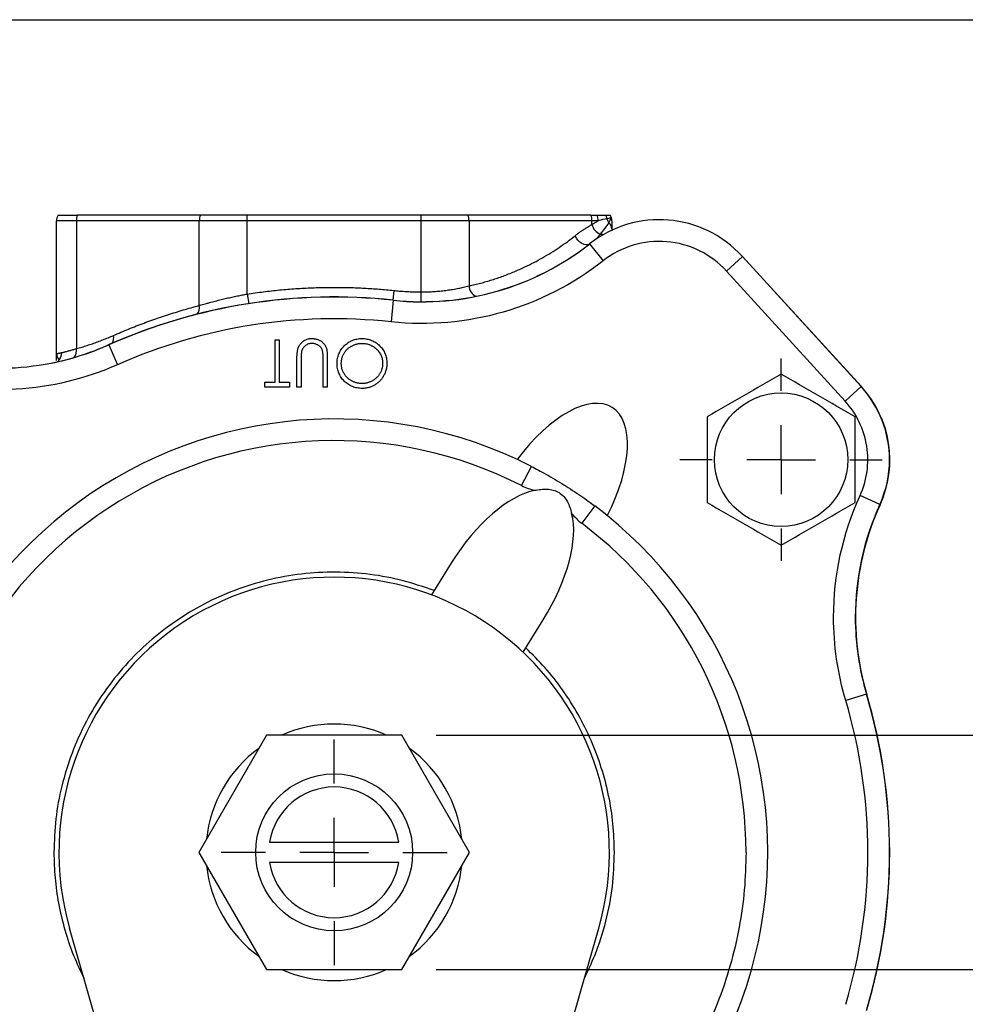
# Model space of a CAD drawing. Header units: inches. Extents: x 0.5 to 21.5, y 0.5 to 16.5.
# Tile 4 of 16: x 4.2 to 6.9, y 13.6 to 16.5. Entities that reach past the tile are written whole.
import ezdxf

# ---------------------------------------------------------------- set-up
doc = ezdxf.new("R2010")
doc.units = ezdxf.units.IN
doc.header["$LTSCALE"] = 2
doc.header["$MEASUREMENT"] = 0
doc.linetypes.add('SLD-Center', pattern=[0.75, 0.6, -0.05, 0.05, -0.05])
doc.linetypes.add('SLD-Solid', pattern=[0])
doc.layers.add('CENTER', color=40, linetype='SLD-Center')
doc.layers.add('DIMENSIONS', color=140, linetype='SLD-Solid', lineweight=25)
doc.layers.add('TEXT', color=140, linetype='SLD-Solid', lineweight=25)
doc.styles.add('SLDTEXTSTYLE0', font='TXT', dxfattribs={"width": 0.7})
doc.dimstyles.new('SLDDIMSTYLE1', dxfattribs={"dimtxt": 0.169922, "dimasz": 0.26, "dimexe": 0, "dimexo": 0.0625, "dimgap": 0.04248, "dimtad": 0, "dimtih": 1, "dimtoh": 1, "dimrnd": 1e-09, "dimdsep": 46, "dimtxsty": 'SLDTEXTSTYLE0', "dimsah": 1, "dimcen": 0.09, "dimadec": 0, "dimazin": 2, "dimtfac": 1, "dimtofl": 0, "dimtmove": 0, "dimatfit": 3, "dimfxl": 0, "dimfrac": 2, "dimtolj": 1, "dimtzin": 12, "dimarcsym": 0})

# ---------------------------------------------------------------- blocks, each defined once
blk = doc.blocks.new('_D_7')
at = {"layer": 'DIMENSIONS'}
for p, q in [((8.2026, 14.9461), (7.7026, 14.9461)), ((7.7026, 14.9461), (7.7026, 14.4199)), ((8.5089, 14.9461), (8.4518, 14.9461)), ((8.4518, 14.9461), (8.4518, 14.676)), ((9.0138, 14.9461), (9.0709, 14.9461)), ((9.0709, 14.9461), (9.0709, 14.676)), ((8.4518, 14.676), (8.5089, 14.676)), ((9.0709, 14.676), (9.0138, 14.676)), ((5.4097, 14.4199), (7.9526, 14.4199)), ((7.7026, 14.4199), (7.7026, 13.7389)), ((5.4097, 13.7389), (7.9526, 13.7389))]:
    blk.add_line(p, q, dxfattribs=at)
for points in [[(7.7026, 14.4199), (7.6626, 14.1599), (7.7426, 14.1599)], [(7.7026, 13.7389), (7.7426, 13.9989), (7.6626, 13.9989)]]:
    blk.add_solid(points, dxfattribs=at)
at = {"layer": 'DIMENSIONS', "char_height": 0.16667, "attachment_point": 1, "style": 'SLDTEXTSTYLE0'}
for s, insert in [('0.68', (8.5089, 15.199)), ('17.3', (8.5089, 14.8909))]:
    blk.add_mtext(s, dxfattribs=dict(at, insert=insert))
blk = doc.blocks.new('SW_CENTERMARKSYMBOL_3')
at = {"layer": 'CENTER', "color": 0}
for p, q in [((0, 0.2), (0, 0.328)), ((0, 0), (0, 0.1)), ((-0.2, 0), (-0.328, 0)), ((0, 0), (-0.1, 0)), ((0, 0), (0, -0.1)), ((0, 0), (0.1, 0)), ((0.2, 0), (0.328, 0)), ((0, -0.2), (0, -0.328))]:
    blk.add_line(p, q, dxfattribs=at)
blk = doc.blocks.new('SW_CENTERMARKSYMBOL_6')
at = {"layer": 'CENTER', "color": 0}
for p, q in [((0, 0.2), (0, 0.294)), ((0, 0), (0, 0.1)), ((-0.2, 0), (-0.294, 0)), ((0, 0), (-0.1, 0)), ((0, 0), (0, -0.1)), ((0, 0), (0.1, 0)), ((0.2, 0), (0.294, 0)), ((0, -0.2), (0, -0.294))]:
    blk.add_line(p, q, dxfattribs=at)

msp = doc.modelspace()

# ---------------------------------------------------------------- linework, layer by layer
for p, q in [((4.3639, 15.9154), (4.3062, 15.9154)), ((4.3062, 15.5289), (4.3062, 15.9154)), ((4.3106, 15.9314), (4.367, 15.9314)), ((4.3639, 15.9154), (4.3639, 15.5438)), ((4.7212, 15.9154), (4.3639, 15.9154)), ((4.7243, 15.9314), (4.367, 15.9314)), ((4.7212, 15.6689), (4.7212, 15.9154)), ((4.8605, 15.9154), (4.7212, 15.9154)), ((4.8605, 15.9314), (4.7243, 15.9314)), ((5.3658, 15.9314), (4.8605, 15.9314)), ((4.8605, 15.9154), (4.8605, 15.9314)), ((4.8605, 15.7024), (4.8605, 15.9154)), ((5.3658, 15.9154), (4.8605, 15.9154)), ((5.3658, 15.9154), (5.3658, 15.9314)), ((5.502, 15.9314), (5.3658, 15.9314)), ((5.3658, 15.7086), (5.3658, 15.9154)), ((5.5051, 15.9154), (5.3658, 15.9154)), ((5.8593, 15.9314), (5.502, 15.9314)), ((5.5051, 15.9154), (5.5051, 15.7259)), ((5.8625, 15.9154), (5.5051, 15.9154)), ((5.8593, 15.9314), (5.8772, 15.9314)), ((5.8625, 15.9046), (5.8625, 15.9154)), ((5.8808, 15.9154), (5.8625, 15.9154)), ((5.9202, 15.8915), (5.9202, 15.8861)), ((5.8868, 15.8766), (5.8733, 15.8621)), ((5.8557, 15.8484), (5.8947, 15.7989)), ((6.2996, 15.8118), (6.2531, 15.7694)), ((6.6446, 15.4345), (6.2993, 15.8122)), ((6.2995, 15.8119), (6.6458, 15.4325)), ((6.6449, 15.4332), (6.2996, 15.8118)), ((6.6449, 15.4332), (6.2996, 15.8118)), ((6.2531, 15.7694), (6.5984, 15.3907)), ((4.8605, 15.7024), (4.8648, 15.6747)), ((5.2864, 15.7128), (5.2834, 15.6849)), ((5.3658, 15.6802), (5.3658, 15.7086)), ((5.2851, 15.6843), (5.2784, 15.6216)), ((4.4583, 15.5546), (4.4839, 15.4971)), ((4.9414, 15.4459), (4.9414, 15.5695)), ((4.9414, 15.5695), (4.9537, 15.5695)), ((4.9537, 15.5695), (4.9537, 15.4459)), ((5.005, 15.4317), (5.005, 15.5149)), ((5.0173, 15.5143), (5.0173, 15.4317)), ((5.0809, 15.4317), (5.0809, 15.5143)), ((5.0933, 15.5149), (5.0933, 15.4317)), ((4.9113, 15.4317), (4.9113, 15.4459)), ((4.9113, 15.4459), (4.9414, 15.4459)), ((4.9838, 15.4317), (4.9113, 15.4317)), ((4.9537, 15.4459), (4.9838, 15.4459)), ((4.9838, 15.4459), (4.9838, 15.4317)), ((5.0173, 15.4317), (5.005, 15.4317)), ((5.0933, 15.4317), (5.0809, 15.4317)), ((6.6449, 15.4332), (6.5984, 15.3907)), ((6.6446, 15.4345), (6.6443, 15.4342)), ((5.6576, 15.1454), (5.6863, 15.2015)), ((6.6987, 15.0902), (6.6414, 15.1163)), ((5.8705, 15.0865), (5.8326, 15.0361)), ((5.4545, 14.9219), (5.3957, 14.8279)), ((5.662, 14.6615), (5.7207, 14.7555)), ((6.6603, 14.5392), (6.5999, 14.5213)), ((4.9166, 14.4199), (4.72, 14.0794)), ((5.3097, 14.4199), (4.9166, 14.4199)), ((5.5063, 14.0794), (5.3097, 14.4199)), ((4.9255, 14.1094), (5.3008, 14.1094)), ((4.72, 14.0794), (4.9166, 13.7389)), ((5.3097, 13.7389), (5.5063, 14.0794)), ((5.3008, 14.0494), (4.9255, 14.0494)), ((4.4882, 13.3574), (4.3442, 13.8586)), ((5.7382, 13.3574), (5.8821, 13.8586)), ((4.9166, 13.7389), (5.3097, 13.7389))]:
    msp.add_line(p, q)
at = {"flags": 128}
for points in [[(5.8549, 15.8478), (5.8505, 15.8456), (5.8452, 15.8451), (5.8393, 15.8463), (5.8331, 15.8491), (5.8271, 15.8535), (5.8217, 15.859), (5.8171, 15.8653), (5.8137, 15.8721)], [(5.8868, 15.8766), (5.8931, 15.8765), (5.8966, 15.8759)], [(6.6884, 15.3733), (6.6703, 15.4025), (6.6446, 15.4345)]]:
    msp.add_lwpolyline(points, dxfattribs=at)
for centre, radius in [((6.4122, 15.2209), 0.194), ((5.1132, 14.0794), 0.228)]:
    msp.add_circle(centre, radius)
for centre, radius, start, end in [((4.3372, 15.9154), 0.031, 148.927, 180), ((4.4049, 15.9157), 0.0411, 157.4321, 180.3248), ((4.7623, 15.9157), 0.0411, 157.4321, 180.3248), ((5.464, 15.9157), 0.0411, 359.6752, 22.5679), ((6.058, 15.5915), 0.327, 42.361, 128.2142), ((5.8214, 15.9157), 0.0411, 359.6752, 22.5679), ((5.8438, 15.9156), 0.037, 359.7404, 25.3404), ((5.8737, 15.9157), 0.0328, 9.9828, 28.7168), ((5.9389, 15.9291), 0.0338, 193.3456, 215.78), ((5.8892, 15.9154), 0.031, 0, 31.073), ((5.8982, 15.9154), 0.022, 0.1023, 22.4189), ((5.9018, 15.9143), 0.0406, 193.788, 248.1804), ((5.8965, 15.8911), 0.0237, 1.1325, 50.6858), ((5.3689, 16.4668), 0.787, 263.886, 308.2142), ((5.3694, 16.4672), 0.787, 263.8738, 308.1774), ((5.5394, 15.7274), 0.0343, 182.5043, 246.7052), ((5.1132, 14.0794), 1.6145, 83.8738, 113.9881), ((5.1132, 14.0794), 1.614, 83.886, 113.9356), ((4.6904, 15.6632), 0.0313, 322.4762, 10.5764), ((4.4426, 15.5739), 0.0299, 331.9708, 15.5133), ((4.1391, 16.274), 0.787, 252.8532, 293.9356), ((4.1368, 16.2735), 0.787, 281.2504, 293.9881), ((4.334, 15.5379), 0.0305, 319.2168, 11.2208), ((4.2896, 15.531), 0.0316, 323.0577, 2.0968), ((4.3351, 15.4911), 0.0292, 134.092, 149.6532), ((6.4122, 15.2209), 0.315, 0, 42.361), ((6.4132, 15.2201), 0.315, 335.4502, 42.3824), ((5.1132, 14.0794), 1.26, 62.944, 252.8758), ((6.4122, 15.2209), 0.315, 335.4682, 0), ((5.1132, 14.0794), 1.26, 287.1242, 53.056), ((7.4147, 14.7634), 0.787, 155.4682, 180), ((7.4155, 14.7623), 0.787, 155.4502, 196.519), ((5.1132, 14.0794), 0.8, 343.9779, 196.0221), ((7.4147, 14.7634), 0.787, 180, 196.5506), ((5.1132, 14.0794), 1.614, 0, 16.5506), ((5.1132, 14.0794), 1.6145, 343.5173, 16.519), ((5.1132, 14.0794), 0.373, 65.9048, 114.0952), ((5.1132, 14.0794), 0.373, 125.9048, 174.0952), ((5.1132, 14.0794), 0.373, 5.9048, 54.0952), ((5.1132, 14.0794), 0.19, 9.0847, 170.9153), ((5.1132, 14.0794), 1.614, 343.4494, 0), ((5.1132, 14.0794), 0.373, 185.9048, 234.0952), ((5.1132, 14.0794), 0.19, 189.0847, 350.9153), ((5.1132, 14.0794), 0.373, 305.9048, 354.0952), ((5.1132, 14.0794), 0.373, 245.9048, 294.0952)]:
    msp.add_arc(centre, radius, start, end)
for centre, start_param, end_param in [((5.7441, 15.0891), 4.892556, 7.673815), ((5.5876, 14.8387), 0.414334, 1.570796), ((5.5876, 14.8387), 4.712389, 5.868851)]:
    msp.add_ellipse(centre, major_axis=(0.1772, 0.2836), ratio=0.469472, start_param=start_param, end_param=end_param)
for points, knots in [([(5.8625, 15.9046), (5.864, 15.9056), (5.8672, 15.9076), (5.8718, 15.9104), (5.8764, 15.913), (5.8793, 15.9146), (5.8808, 15.9154)], [0, 0, 0, 0, 0.246752, 0.495542, 0.746562, 1, 1, 1, 1]), ([(5.9153, 15.9314), (5.9158, 15.9305), (5.9167, 15.9287), (5.9178, 15.9262), (5.9183, 15.9245), (5.9185, 15.9238)], [0, 0, 0, 0, 0.389414, 0.722612, 1, 1, 1, 1]), ([(5.9202, 15.9154), (5.9202, 15.9115), (5.9202, 15.9035), (5.9202, 15.8955), (5.9202, 15.8915)], [0, 0, 0, 0, 0.499999, 1, 1, 1, 1]), ([(5.8137, 15.8721), (5.8163, 15.8741), (5.8215, 15.8781), (5.8294, 15.8839), (5.8374, 15.8894), (5.8456, 15.8947), (5.854, 15.8998), (5.8596, 15.903), (5.8625, 15.9046)], [0, 0, 0, 0, 0.163708, 0.328482, 0.494411, 0.661583, 0.830085, 1, 1, 1, 1]), ([(5.8868, 15.8766), (5.8913, 15.8821), (5.896, 15.8879), (5.9045, 15.899), (5.9084, 15.9044), (5.9115, 15.9094)], [0, 0, 0, 0, 0.5, 0.5, 1, 1, 1, 1]), ([(5.5051, 15.7259), (5.5107, 15.7272), (5.5219, 15.7297), (5.5387, 15.7339), (5.5552, 15.7386), (5.5717, 15.7435), (5.588, 15.7489), (5.6042, 15.7546), (5.6203, 15.7607), (5.6363, 15.7672), (5.6521, 15.7741), (5.6712, 15.7829), (5.6935, 15.7939), (5.7187, 15.8076), (5.7433, 15.8223), (5.7674, 15.8379), (5.7909, 15.8544), (5.8061, 15.8662), (5.8137, 15.8721)], [0, 0, 0, 0, 0.052133, 0.104021, 0.155677, 0.207116, 0.258353, 0.309402, 0.360279, 0.410999, 0.461576, 0.512027, 0.595493, 0.678001, 0.759626, 0.840446, 0.920543, 1, 1, 1, 1]), ([(6.2531, 15.7694), (6.2081, 15.8187), (6.1462, 15.8491), (6.0132, 15.8601), (5.9471, 15.8402), (5.8947, 15.7989)], [0, 0, 0, 0, 0.5, 0.5, 1, 1, 1, 1]), ([(4.8605, 15.7024), (4.8683, 15.7036), (4.884, 15.7059), (4.9075, 15.7091), (4.9311, 15.7119), (4.9547, 15.7143), (4.9783, 15.7165), (5.0019, 15.7182), (5.0256, 15.7197), (5.0493, 15.7208), (5.0794, 15.7217), (5.1158, 15.7221), (5.1585, 15.7215), (5.2012, 15.7198), (5.2438, 15.717), (5.2722, 15.7142), (5.2864, 15.7128)], [0, 0, 0, 0, 0.055605, 0.111171, 0.166709, 0.222231, 0.277749, 0.333273, 0.388816, 0.44439, 0.500005, 0.600064, 0.700025, 0.799956, 0.899925, 1, 1, 1, 1]), ([(5.3658, 15.7086), (5.3686, 15.7086), (5.3741, 15.7086), (5.3824, 15.7088), (5.3908, 15.7091), (5.3993, 15.7095), (5.4077, 15.7101), (5.4162, 15.7108), (5.4247, 15.7116), (5.4332, 15.7126), (5.4444, 15.714), (5.4588, 15.7161), (5.4745, 15.719), (5.4904, 15.7223), (5.4998, 15.7246), (5.5051, 15.7259)], [0, 0, 0, 0, 0.052831, 0.106309, 0.160447, 0.215255, 0.270745, 0.326926, 0.38381, 0.441406, 0.499723, 0.618351, 0.748701, 0.856033, 1, 1, 1, 1]), ([(4.7212, 15.6689), (4.7232, 15.6695), (4.7273, 15.6708), (4.7343, 15.6728), (4.7423, 15.6751), (4.7533, 15.6782), (4.7675, 15.682), (4.7841, 15.6862), (4.8004, 15.6901), (4.8159, 15.6936), (4.8312, 15.6968), (4.846, 15.6997), (4.8557, 15.7015), (4.8605, 15.7024)], [0, 0, 0, 0, 0.053369, 0.11303, 0.178986, 0.251235, 0.375728, 0.500228, 0.608381, 0.712427, 0.812373, 0.908227, 1, 1, 1, 1]), ([(5.2864, 15.7128), (5.2916, 15.7123), (5.3022, 15.7112), (5.3181, 15.71), (5.334, 15.7092), (5.3499, 15.7087), (5.3605, 15.7086), (5.3658, 15.7086)], [0, 0, 0, 0, 0.200089, 0.400044, 0.599956, 0.799911, 1, 1, 1, 1]), ([(4.4714, 15.5819), (4.4788, 15.5851), (4.4935, 15.5915), (4.5158, 15.6008), (4.5381, 15.6097), (4.5606, 15.6183), (4.5832, 15.6265), (4.6059, 15.6344), (4.6287, 15.642), (4.6517, 15.6493), (4.6747, 15.6562), (4.6979, 15.6628), (4.7134, 15.6669), (4.7212, 15.6689)], [0, 0, 0, 0, 0.089897, 0.179963, 0.270209, 0.360647, 0.451287, 0.542142, 0.633221, 0.724535, 0.816096, 0.907914, 1, 1, 1, 1]), ([(4.3639, 15.5438), (4.3691, 15.5452), (4.3796, 15.5482), (4.3952, 15.553), (4.4106, 15.5581), (4.426, 15.5635), (4.4413, 15.5693), (4.4564, 15.5754), (4.4664, 15.5797), (4.4714, 15.5819)], [0, 0, 0, 0, 0.144492, 0.288378, 0.431693, 0.574476, 0.716762, 0.858591, 1, 1, 1, 1]), ([(5.005, 15.5149), (5.005, 15.5218), (5.0053, 15.5286), (5.0069, 15.5388), (5.0076, 15.5422), (5.0097, 15.5487), (5.0113, 15.5518), (5.015, 15.5575), (5.0173, 15.56), (5.0223, 15.5647), (5.0251, 15.5668), (5.0311, 15.57), (5.0343, 15.5712), (5.041, 15.5727), (5.0444, 15.573), (5.0478, 15.573)], [0, 0, 0, 0, 0.25, 0.25, 0.375, 0.375, 0.5, 0.5, 0.625, 0.625, 0.75, 0.75, 0.875, 0.875, 1, 1, 1, 1]), ([(5.0478, 15.573), (5.0491, 15.573), (5.0517, 15.573), (5.0555, 15.5726), (5.0592, 15.572), (5.0628, 15.5711), (5.0662, 15.57), (5.0694, 15.5686), (5.0725, 15.567), (5.0755, 15.5651), (5.0782, 15.5631), (5.0807, 15.5608), (5.083, 15.5584), (5.0851, 15.5559), (5.0869, 15.5531), (5.0885, 15.5502), (5.0898, 15.5472), (5.0905, 15.5451), (5.0908, 15.544)], [0, 0, 0, 0, 0.071184, 0.139662, 0.206344, 0.271408, 0.335461, 0.39832, 0.460631, 0.523264, 0.585019, 0.645206, 0.704252, 0.762968, 0.821064, 0.880088, 0.939381, 1, 1, 1, 1]), ([(5.1216, 15.5006), (5.1216, 15.503), (5.1217, 15.5079), (5.1228, 15.5151), (5.1244, 15.522), (5.1267, 15.5286), (5.1297, 15.5349), (5.1333, 15.5409), (5.1376, 15.5466), (5.1425, 15.552), (5.1478, 15.5569), (5.1535, 15.5613), (5.1595, 15.5649), (5.1658, 15.5679), (5.1724, 15.5702), (5.1793, 15.5718), (5.1864, 15.5729), (5.1913, 15.573), (5.1938, 15.573)], [0, 0, 0, 0, 0.065234, 0.128584, 0.190343, 0.251408, 0.312206, 0.373614, 0.436264, 0.500407, 0.564535, 0.627137, 0.688338, 0.74924, 0.810076, 0.871656, 0.934766, 1, 1, 1, 1]), ([(5.1938, 15.573), (5.1963, 15.573), (5.2012, 15.5729), (5.2084, 15.5718), (5.2154, 15.5702), (5.222, 15.5679), (5.2283, 15.5649), (5.2344, 15.5613), (5.2401, 15.557), (5.2455, 15.5521), (5.2504, 15.5468), (5.2547, 15.5411), (5.2583, 15.5351), (5.2613, 15.5289), (5.2636, 15.5224), (5.2652, 15.5155), (5.2662, 15.5085), (5.2664, 15.5037), (5.2664, 15.5012)], [0, 0, 0, 0, 0.0658189, 0.1297465, 0.192072, 0.2534594, 0.3145696, 0.3762799, 0.4390257, 0.503267, 0.5674928, 0.6297048, 0.6909996, 0.7514517, 0.8120044, 0.8731497, 0.9356355, 1, 1, 1, 1]), ([(4.3212, 15.5321), (4.3222, 15.5324), (4.3244, 15.5329), (4.328, 15.5338), (4.3318, 15.5347), (4.3358, 15.5358), (4.3401, 15.5369), (4.3445, 15.5381), (4.3491, 15.5394), (4.3539, 15.5408), (4.3588, 15.5422), (4.3622, 15.5433), (4.3639, 15.5438)], [0, 0, 0, 0, 0.105822, 0.210309, 0.313474, 0.415333, 0.515903, 0.615199, 0.713238, 0.810039, 0.90562, 1, 1, 1, 1]), ([(5.0485, 15.5589), (5.0468, 15.5588), (5.0451, 15.5588), (5.0418, 15.5582), (5.0401, 15.5578), (5.0353, 15.5561), (5.0323, 15.5546), (5.0269, 15.5505), (5.0246, 15.5479), (5.0218, 15.5436), (5.021, 15.5421), (5.0197, 15.5389), (5.0192, 15.5373), (5.0187, 15.5357)], [0, 0, 0, 0, 0.125, 0.125, 0.25, 0.25, 0.5, 0.5, 0.75, 0.75, 0.875, 0.875, 1, 1, 1, 1]), ([(5.0804, 15.5326), (5.0802, 15.5339), (5.0798, 15.5364), (5.0788, 15.54), (5.0774, 15.5432), (5.0757, 15.5462), (5.0735, 15.5489), (5.0708, 15.5513), (5.0677, 15.5534), (5.0641, 15.5553), (5.0603, 15.5569), (5.0564, 15.5581), (5.0524, 15.5588), (5.0498, 15.5589), (5.0485, 15.5589)], [0, 0, 0, 0, 0.086898, 0.167753, 0.244964, 0.31813, 0.392337, 0.4701, 0.554266, 0.644399, 0.736918, 0.826197, 0.913693, 1, 1, 1, 1]), ([(5.0908, 15.544), (5.091, 15.5432), (5.0915, 15.5417), (5.092, 15.539), (5.0924, 15.536), (5.0927, 15.5326), (5.093, 15.5287), (5.0932, 15.5245), (5.0933, 15.5199), (5.0933, 15.5166), (5.0933, 15.5149)], [0, 0, 0, 0, 0.07813, 0.169465, 0.274335, 0.39211, 0.523687, 0.668365, 0.827132, 1, 1, 1, 1]), ([(5.1339, 15.5005), (5.134, 15.5019), (5.134, 15.5045), (5.1344, 15.5085), (5.135, 15.5123), (5.1359, 15.5161), (5.137, 15.5198), (5.1383, 15.5234), (5.1399, 15.5268), (5.1418, 15.5302), (5.1438, 15.5334), (5.1461, 15.5365), (5.1485, 15.5394), (5.1512, 15.5422), (5.154, 15.5447), (5.1571, 15.5471), (5.1603, 15.5492), (5.1637, 15.5513), (5.1673, 15.553), (5.1709, 15.5546), (5.1746, 15.5559), (5.1784, 15.557), (5.1822, 15.5579), (5.1862, 15.5585), (5.1902, 15.5589), (5.1929, 15.5589), (5.1943, 15.5589)], [0, 0, 0, 0, 0.04305, 0.0854, 0.126881, 0.167995, 0.208931, 0.249605, 0.290489, 0.331514, 0.372725, 0.413228, 0.453798, 0.494445, 0.535151, 0.575893, 0.617504, 0.659916, 0.702493, 0.744602, 0.786556, 0.828541, 0.870806, 0.913451, 0.956361, 1, 1, 1, 1]), ([(5.1943, 15.5589), (5.1963, 15.5589), (5.2003, 15.5588), (5.2062, 15.558), (5.2118, 15.5567), (5.2172, 15.5548), (5.2224, 15.5524), (5.2274, 15.5496), (5.2321, 15.5461), (5.2366, 15.5423), (5.2407, 15.538), (5.2443, 15.5334), (5.2473, 15.5286), (5.2498, 15.5236), (5.2517, 15.5183), (5.2531, 15.5128), (5.2539, 15.5071), (5.254, 15.5032), (5.2541, 15.5012)], [0, 0, 0, 0, 0.06568, 0.129509, 0.191665, 0.253357, 0.314755, 0.376509, 0.439343, 0.503828, 0.568178, 0.63042, 0.691414, 0.75158, 0.812261, 0.873106, 0.935499, 1, 1, 1, 1]), ([(4.3062, 15.5289), (4.3062, 15.5289), (4.3063, 15.5289), (4.3069, 15.529), (4.3079, 15.5292), (4.3092, 15.5295), (4.311, 15.5299), (4.313, 15.5303), (4.3154, 15.5308), (4.3181, 15.5314), (4.3201, 15.5319), (4.3212, 15.5321)], [0, 0, 0, 0, 0.115735, 0.230291, 0.343676, 0.455901, 0.566977, 0.676913, 0.785721, 0.893413, 1, 1, 1, 1]), ([(4.3062, 15.5089), (4.3062, 15.5107), (4.3062, 15.5169), (4.3062, 15.5239), (4.3062, 15.5289)], [0, 0, 0, 0, 0.298721, 1, 1, 1, 1]), ([(5.0187, 15.5357), (5.0179, 15.5322), (5.0177, 15.5286), (5.0174, 15.5214), (5.0174, 15.5179), (5.0173, 15.5143)], [0, 0, 0, 0, 0.5, 0.5, 1, 1, 1, 1]), ([(5.0809, 15.5143), (5.0809, 15.5154), (5.0809, 15.5177), (5.0809, 15.5208), (5.0809, 15.5236), (5.0808, 15.5261), (5.0807, 15.5282), (5.0806, 15.53), (5.0805, 15.5314), (5.0804, 15.5322), (5.0804, 15.5326)], [0, 0, 0, 0, 0.191079, 0.362605, 0.516099, 0.650038, 0.765977, 0.862374, 0.940842, 1, 1, 1, 1]), ([(5.1949, 15.4282), (5.1923, 15.4282), (5.1873, 15.4284), (5.18, 15.4294), (5.1729, 15.431), (5.1662, 15.4333), (5.1598, 15.4363), (5.1537, 15.4399), (5.1479, 15.4441), (5.1425, 15.449), (5.1376, 15.4543), (5.1333, 15.46), (5.1297, 15.4661), (5.1267, 15.4724), (5.1244, 15.479), (5.1228, 15.4859), (5.1217, 15.4931), (5.1216, 15.4981), (5.1216, 15.5006)], [0, 0, 0, 0, 0.066567, 0.130742, 0.193348, 0.254998, 0.316119, 0.377264, 0.4394, 0.502805, 0.566356, 0.628251, 0.689107, 0.749358, 0.81018, 0.871617, 0.934873, 1, 1, 1, 1]), ([(5.1943, 15.4423), (5.1929, 15.4423), (5.1903, 15.4424), (5.1864, 15.4428), (5.1825, 15.4434), (5.1787, 15.4442), (5.1749, 15.4453), (5.1712, 15.4467), (5.1675, 15.4483), (5.164, 15.4502), (5.1605, 15.4522), (5.1572, 15.4544), (5.1541, 15.4568), (5.1512, 15.4593), (5.1486, 15.4621), (5.1461, 15.4649), (5.1438, 15.468), (5.1418, 15.4712), (5.1399, 15.4745), (5.1383, 15.4779), (5.137, 15.4815), (5.1358, 15.4851), (5.135, 15.4888), (5.1344, 15.4926), (5.134, 15.4965), (5.134, 15.4992), (5.1339, 15.5005)], [0, 0, 0, 0, 0.042616, 0.084827, 0.126752, 0.168882, 0.210819, 0.253027, 0.295951, 0.339216, 0.382443, 0.424784, 0.466558, 0.507635, 0.548218, 0.588905, 0.629493, 0.670357, 0.711274, 0.751771, 0.792041, 0.832561, 0.873537, 0.914877, 0.957088, 1, 1, 1, 1]), ([(5.2541, 15.5012), (5.254, 15.4998), (5.254, 15.4971), (5.2536, 15.4932), (5.253, 15.4893), (5.2521, 15.4855), (5.251, 15.4818), (5.2497, 15.4783), (5.248, 15.4748), (5.2462, 15.4714), (5.2441, 15.4681), (5.2418, 15.4651), (5.2394, 15.4621), (5.2367, 15.4594), (5.2338, 15.4568), (5.2308, 15.4544), (5.2276, 15.4522), (5.2242, 15.4501), (5.2206, 15.4483), (5.217, 15.4467), (5.2134, 15.4454), (5.2096, 15.4442), (5.2059, 15.4434), (5.2021, 15.4428), (5.1982, 15.4424), (5.1956, 15.4423), (5.1943, 15.4423)], [0, 0, 0, 0, 0.0434953, 0.0859935, 0.1279104, 0.1692345, 0.2105968, 0.2514118, 0.292563, 0.3339908, 0.3753456, 0.4161638, 0.4572927, 0.498081, 0.5391268, 0.5806084, 0.6225305, 0.6653936, 0.7083882, 0.7504925, 0.7924156, 0.8337778, 0.8750352, 0.9163678, 0.9579831, 1, 1, 1, 1]), ([(5.2664, 15.5012), (5.2664, 15.4996), (5.2664, 15.4963), (5.2659, 15.4915), (5.2651, 15.4867), (5.2641, 15.4821), (5.2627, 15.4775), (5.2611, 15.473), (5.2591, 15.4686), (5.2569, 15.4643), (5.2544, 15.4602), (5.2517, 15.4563), (5.2487, 15.4526), (5.2455, 15.4492), (5.2422, 15.446), (5.2386, 15.443), (5.2348, 15.4402), (5.2307, 15.4377), (5.2266, 15.4355), (5.2223, 15.4336), (5.2179, 15.4319), (5.2135, 15.4305), (5.209, 15.4295), (5.2043, 15.4288), (5.1996, 15.4282), (5.1965, 15.4282), (5.1949, 15.4282)], [0, 0, 0, 0, 0.043209, 0.085873, 0.12812, 0.170152, 0.211918, 0.253753, 0.296006, 0.338443, 0.381015, 0.42282, 0.464089, 0.505126, 0.545975, 0.586985, 0.628339, 0.670084, 0.711992, 0.753039, 0.794049, 0.834886, 0.875498, 0.916547, 0.958004, 1, 1, 1, 1]), ([(6.6414, 15.1163), (6.6619, 15.1612), (6.6688, 15.2112), (6.6535, 15.3088), (6.6316, 15.3542), (6.5984, 15.3907)], [0, 0, 0, 0, 0.5, 0.5, 1, 1, 1, 1]), ([(6.1969, 15.3452), (6.1969, 15.3039), (6.1969, 15.2625), (6.1969, 15.1794), (6.1969, 15.138), (6.1969, 15.0967)], [0, 0, 0, 0, 0.5, 0.5, 1, 1, 1, 1]), ([(6.6274, 15.0967), (6.6274, 15.138), (6.6274, 15.1794), (6.6274, 15.2625), (6.6274, 15.3039), (6.6274, 15.3452)], [0, 0, 0, 0, 0.5, 0.5, 1, 1, 1, 1]), ([(5.6576, 15.1454), (5.2866, 15.3349), (4.8436, 15.3179), (4.1329, 14.8828), (3.9162, 14.4961), (3.9162, 14.0794)], [0, 0, 0, 0, 0.5, 0.5, 1, 1, 1, 1]), ([(5.6863, 15.2015), (5.6926, 15.1983), (5.6994, 15.1948), (5.714, 15.187), (5.7218, 15.1827), (5.7381, 15.1736), (5.7465, 15.1687), (5.7636, 15.1586), (5.7722, 15.1534), (5.7895, 15.1426), (5.7979, 15.1371), (5.8145, 15.1263), (5.8226, 15.1208), (5.8454, 15.105), (5.8591, 15.095), (5.8705, 15.0865)], [0, 0, 0, 0, 0.125, 0.125, 0.25, 0.25, 0.375, 0.375, 0.5, 0.5, 0.625, 0.625, 0.75, 0.75, 1, 1, 1, 1]), ([(5.6962, 15.1318), (5.7022, 15.133), (5.7081, 15.134), (5.7202, 15.1353), (5.7263, 15.1356), (5.7382, 15.1351), (5.7442, 15.1343), (5.7559, 15.131), (5.7615, 15.1286), (5.7718, 15.1222), (5.7765, 15.1182), (5.7845, 15.1092), (5.788, 15.1041), (5.7966, 15.0882), (5.8003, 15.0765), (5.8034, 15.0648)], [0, 0, 0, 0, 0.125, 0.125, 0.25, 0.25, 0.375, 0.375, 0.5, 0.5, 0.625, 0.625, 0.75, 0.75, 1, 1, 1, 1]), ([(5.8034, 15.0648), (5.8078, 15.0596), (5.8123, 15.0545), (5.822, 15.0448), (5.8271, 15.0402), (5.8326, 15.0361)], [0, 0, 0, 0, 0.5, 0.5, 1, 1, 1, 1]), ([(5.4035, 14.8403), (5.3736, 14.8506), (5.3132, 14.8715), (5.2172, 14.8891), (5.1181, 14.8961), (5.0179, 14.8904), (4.9192, 14.8727), (4.8243, 14.8431), (4.7345, 14.8028), (4.6511, 14.7525), (4.5742, 14.6928), (4.5044, 14.6235), (4.4427, 14.5456), (4.3907, 14.4599), (4.3493, 14.3684), (4.3202, 14.2734), (4.302, 14.1767), (4.2998, 14.1118), (4.2987, 14.0794)], [0, 0, 0, 0, 0.060004, 0.12168, 0.185209, 0.248751, 0.31228, 0.375822, 0.437488, 0.499167, 0.560833, 0.622513, 0.686042, 0.749584, 0.813113, 0.876655, 0.938324, 1, 1, 1, 1]), ([(5.9277, 14.0794), (5.9269, 14.107), (5.9252, 14.1622), (5.9121, 14.2447), (5.891, 14.326), (5.8612, 14.4052), (5.8235, 14.481), (5.7783, 14.5518), (5.7274, 14.617), (5.6888, 14.6551), (5.6698, 14.6739)], [0, 0, 0, 0, 0.124147, 0.24831, 0.375121, 0.501964, 0.628776, 0.755619, 0.879766, 1, 1, 1, 1]), ([(4.7422, 12.9428), (4.7188, 12.9503), (4.6571, 12.9702), (4.5617, 13.0151), (4.4563, 13.0762), (4.3571, 13.1487), (4.2653, 13.2315), (4.1824, 13.3234), (4.1179, 13.4117), (4.0687, 13.4929), (4.0316, 13.5645), (3.9947, 13.6493), (3.9609, 13.7481), (3.9349, 13.8592), (3.919, 13.9699), (3.9171, 14.0429), (3.9162, 14.0794)], [0, 0, 0, 0, 0.0489625, 0.1294375, 0.2099262, 0.2921135, 0.3743149, 0.4565022, 0.5387036, 0.5924054, 0.6459912, 0.6997053, 0.7769601, 0.8542286, 0.9271108, 1, 1, 1, 1]), ([(4.2987, 14.0794), (4.2993, 14.0546), (4.3006, 14.0049), (4.3114, 13.9295), (4.3292, 13.8541), (4.3536, 13.7811), (4.3754, 13.7355), (4.3858, 13.7138)], [0, 0, 0, 0, 0.196405, 0.392838, 0.601023, 0.809262, 1, 1, 1, 1]), ([(6.3102, 14.0794), (6.3092, 14.0429), (6.3073, 13.9699), (6.2914, 13.8592), (6.2654, 13.7482), (6.2273, 13.6366), (6.1778, 13.5279), (6.1163, 13.4226), (6.0439, 13.3234), (5.9611, 13.2315), (5.8693, 13.1487), (5.7809, 13.0842), (5.6997, 13.0349), (5.628, 12.998), (5.5565, 12.966), (5.5075, 12.9503), (5.4842, 12.9428)], [0, 0, 0, 0, 0.072882, 0.145771, 0.223026, 0.300295, 0.38077, 0.461258, 0.543446, 0.625647, 0.707834, 0.790036, 0.843737, 0.897323, 0.951037, 1, 1, 1, 1]), ([(5.8405, 13.7138), (5.8509, 13.7356), (5.8765, 13.789), (5.9044, 13.8784), (5.9242, 13.9791), (5.9265, 14.0463), (5.9277, 14.0794)], [0, 0, 0, 0, 0.19077, 0.468248, 0.738183, 1, 1, 1, 1])]:
    msp.add_open_spline(points, degree=3, knots=knots)
for points in [[(5.8772, 15.9314), (5.8871, 15.9314), (5.8958, 15.9314), (5.9025, 15.9314)], [(5.906, 15.9214), (5.8992, 15.9199), (5.8905, 15.918), (5.8808, 15.9154)], [(5.9025, 15.9314), (5.9083, 15.9314), (5.9126, 15.9314), (5.9153, 15.9314)], [(5.9185, 15.9238), (5.9159, 15.9233), (5.9117, 15.9225), (5.906, 15.9214)], [(5.9115, 15.9094), (5.9147, 15.9146), (5.9171, 15.9194), (5.9185, 15.9238)], [(5.8947, 15.7989), (5.7203, 15.6616), (5.4991, 15.598), (5.2784, 15.6216)], [(5.2784, 15.6216), (5.0072, 15.6507), (4.7332, 15.6077), (4.4839, 15.4971)], [(4.3062, 15.5289), (4.3062, 15.5218), (4.3097, 15.5158), (4.3148, 15.512)], [(4.4839, 15.4971), (4.2962, 15.4137), (4.0847, 15.4012), (3.8885, 15.4617)], [(6.4122, 15.4695), (6.3763, 15.4488), (6.3045, 15.4074), (6.2328, 15.3659), (6.1969, 15.3452)], [(6.6274, 15.3452), (6.5915, 15.3659), (6.5198, 15.4074), (6.448, 15.4488), (6.4122, 15.4695)], [(5.6576, 15.1454), (5.67, 15.1391), (5.683, 15.1351), (5.6962, 15.1318)], [(6.5647, 14.7634), (6.5647, 14.8852), (6.5909, 15.0055), (6.6414, 15.1163)], [(6.1969, 15.0967), (6.2328, 15.076), (6.3045, 15.0345), (6.3763, 14.9931), (6.4122, 14.9724)], [(6.4122, 14.9724), (6.448, 14.9931), (6.5198, 15.0345), (6.5915, 15.076), (6.6274, 15.0967)], [(6.3102, 14.0794), (6.3102, 14.4556), (6.1333, 14.81), (5.8326, 15.0361)], [(6.5999, 14.5213), (6.5765, 14.5998), (6.5647, 14.6814), (6.5647, 14.7634)], [(6.5999, 13.6376), (6.6856, 13.9259), (6.6856, 14.233), (6.5999, 14.5213)]]:
    msp.add_open_spline(points, degree=3)
at = {"layer": 'TEXT'}
msp.add_line((0.5, 16.5), (21.5, 16.5), dxfattribs=at)

# ---------------------------------------------------------------- block references
at = {"layer": 'CENTER'}
for name, p in [('SW_CENTERMARKSYMBOL_6', (6.4122, 15.2209)), ('SW_CENTERMARKSYMBOL_3', (5.1132, 14.0794))]:
    msp.add_blockref(name, p, dxfattribs=at)

# ---------------------------------------------------------------- dimensions: what is measured, and where the dimension line sits
at = {"layer": 'DIMENSIONS'}
dim = msp.add_linear_dim(base=(7.7026, 13.7389), p1=(5.3097, 14.4199), p2=(5.3097, 13.7389), angle=90, dimstyle='SLDDIMSTYLE1', dxfattribs=at)
dim.commit()
dim.dimension.update_dxf_attribs({"geometry": '_D_7', "text_midpoint": (7.7026, 14.9461), "dimtype": 160})

doc.saveas('drawing.dxf')
